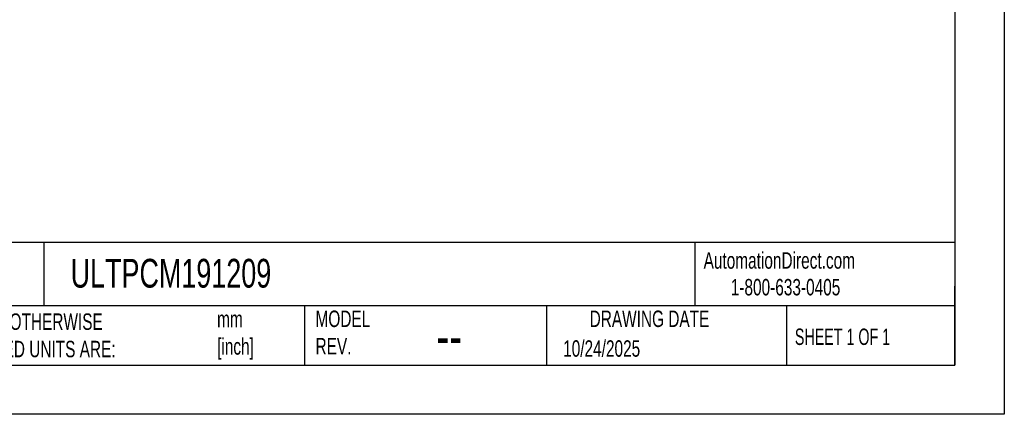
# Model space of a CAD drawing. Header units: millimetres. Extents: x 0 to 838, y 0 to 648.
# Tile 3 of 7: x 458 to 838, y 0 to 152. Entities that reach past the tile are written whole.
import ezdxf

# ---------------------------------------------------------------- set-up
doc = ezdxf.new("R2010")
doc.units = ezdxf.units.MM
doc.header["$LTSCALE"] = 3
doc.layers.add('TEXT', color=140, linetype='Continuous', lineweight=25)
doc.styles.add('SLDTEXTSTYLE0', font='TXT', dxfattribs={"width": 0.7})
doc.styles.add('SLDTEXTSTYLE1', font='TXT', dxfattribs={"width": 0.65})

msp = doc.modelspace()

# ---------------------------------------------------------------- linework, layer by layer
at = {"color": 7, "linetype": 'Continuous'}
for p, q in [((838.21, 647.71), (838.21, 0.01)), ((838.21, 0.01), (0.01, 0.01))]:
    msp.add_line(p, q, dxfattribs=at)
at = {"layer": 'TEXT'}
for p, q in [((819.15, 628.65), (819.15, 19.05)), ((819.15, 66.38), (19.05, 66.38)), ((467.28, 66.38), (467.28, 41.91)), ((718.73, 66.38), (718.73, 41.91)), ((819.15, 19.05), (819.15, 49.53)), ((819.15, 41.91), (19.05, 41.91)), ((567.9, 41.91), (567.9, 19.05)), ((661.4, 41.91), (661.4, 19.05)), ((754.05, 41.91), (754.05, 19.05)), ((19.05, 19.05), (819.15, 19.05))]:
    msp.add_line(p, q, dxfattribs=at)

# ---------------------------------------------------------------- texts
at = {"color": 179, "linetype": 'Continuous', "lineweight": 18, "char_height": 6.35, "attachment_point": 1, "style": 'SLDTEXTSTYLE0'}
for s, insert in [('AutomationDirect.com', (722.08, 62.63)), ('1-800-633-0405', (732.57, 52.31))]:
    msp.add_mtext(s, dxfattribs=dict(at, insert=insert))
at = {"layer": 'TEXT'}
for s, insert, char_height, attachment_point, style in [('ULTPCM191209', (477.62, 60.07), 11.1125, 1, 'SLDTEXTSTYLE0'), ('UNLESS OTHERWISE ^JSPECIFIED UNITS ARE:', (428.61, 38.99), 6.35, 1, 'SLDTEXTSTYLE0'), ('mm^J[inch]', (534.19, 39.99), 6.35, 1, 'SLDTEXTSTYLE0'), ('MODEL ^JREV.', (572.2, 40.09), 6.35, 1, 'SLDTEXTSTYLE0'), ('DRAWING DATE', (701.18, 40.09), 6.35, 2, 'SLDTEXTSTYLE0'), ('SHEET 1 OF 1', (757.32, 33.15), 6.35, 1, 'SLDTEXTSTYLE1'), ('--', (618.89, 38.2), 15.875, 1, 'SLDTEXTSTYLE0'), ('10/24/2025', (667.84, 28.61), 6.35, 1, 'SLDTEXTSTYLE0')]:
    msp.add_mtext(s, dxfattribs=dict(at, insert=insert, char_height=char_height, attachment_point=attachment_point, style=style))

doc.saveas('drawing.dxf')
